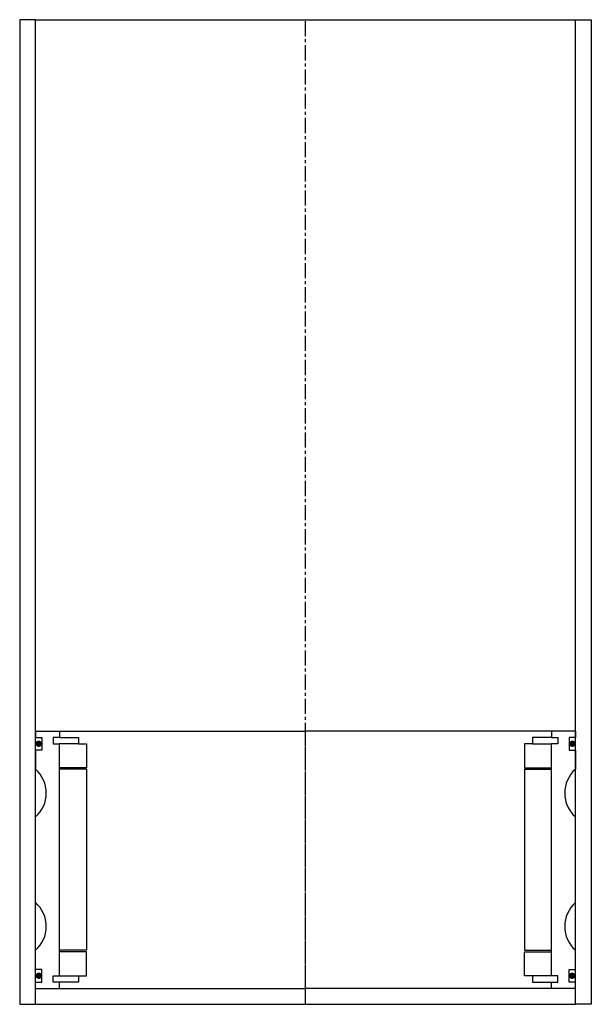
# Model space of a CAD drawing. Extents: x -159 to 21, y -39 to 271.
import ezdxf

# ---------------------------------------------------------------- set-up
doc = ezdxf.new("R2010")
doc.units = 0
doc.header["$LTSCALE"] = 0.15
doc.linetypes.add('CENTER', pattern=[50.8, 31.75, -6.35, 6.35, -6.35])
doc.layers.get('0').update_dxf_attribs({"linetype": 'CONTINUOUS'})
doc.layers.add('CENTER', color=9, linetype='CENTER')

msp = doc.modelspace()

# ---------------------------------------------------------------- linework, layer by layer
for p, q in [((-153.66, 271.33), (-158.66, 271.33)), ((-158.66, 271.33), (-158.66, -38.67)), ((-153.66, -38.67), (-153.66, 271.33)), ((-153.66, 271.33), (16.34, 271.33)), ((16.34, -38.67), (16.34, 271.33)), ((16.34, 271.33), (21.34, 271.33)), ((21.34, 271.33), (21.34, -38.67)), ((-153.66, 47.33), (-146.16, 47.33)), ((-153.66, 47.33), (-153.66, 45.33)), ((-146.16, 47.33), (-68.66, 47.33)), ((-146.16, 47.33), (-146.16, 45.33)), ((8.84, 47.33), (-68.66, 47.33)), ((8.84, 47.33), (8.84, 45.33)), ((16.34, 47.33), (8.84, 47.33)), ((16.34, 47.33), (16.34, 45.33)), ((-153.66, 45.33), (-151.66, 45.33)), ((-151.66, 45.33), (-151.66, 41.33)), ((-146.16, 45.33), (-148.16, 45.33)), ((-148.16, 45.33), (-148.16, 43.33)), ((-146.16, 45.33), (-140.16, 45.33)), ((-140.16, 45.33), (-140.16, 43.33)), ((8.84, 45.33), (2.84, 45.33)), ((2.84, 45.33), (2.84, 43.33)), ((8.84, 45.33), (10.84, 45.33)), ((10.84, 45.33), (10.84, 43.33)), ((16.34, 45.33), (14.34, 45.33)), ((14.34, 45.33), (14.34, 41.33)), ((-151.66, 41.33), (-153.66, 41.33)), ((-153.66, 41.33), (-153.66, 35.33)), ((-148.16, 43.33), (-146.16, 43.33)), ((-146.16, -29.67), (-146.16, 43.33)), ((-140.16, 43.33), (-146.16, 43.33)), ((-140.16, 43.33), (-137.66, 43.33)), ((-137.66, 43.33), (-137.66, 35.83)), ((2.84, 43.33), (0.34, 43.33)), ((0.34, 43.33), (0.34, 35.83)), ((2.84, 43.33), (8.84, 43.33)), ((10.84, 43.33), (8.84, 43.33)), ((8.84, -29.67), (8.84, 43.33)), ((14.34, 41.33), (16.34, 41.33)), ((16.34, 41.33), (16.34, 35.33)), ((-137.66, 35.83), (-146.16, 35.83)), ((-137.66, 35.33), (-146.16, 35.33)), ((-137.66, 35.33), (-137.66, -21.67)), ((0.34, 35.83), (8.84, 35.83)), ((0.34, 35.33), (0.34, -21.67)), ((0.34, 35.33), (8.84, 35.33)), ((-153.66, -6.67), (-153.66, 20.33)), ((16.34, -6.67), (16.34, 20.33)), ((-153.66, -27.67), (-153.66, -21.67)), ((-137.66, -21.67), (-146.16, -21.67)), ((0.34, -21.67), (8.84, -21.67)), ((16.34, -27.67), (16.34, -21.67)), ((-137.66, -22.17), (-146.16, -22.17)), ((-137.66, -29.67), (-137.66, -22.17)), ((0.34, -29.67), (0.34, -22.17)), ((0.34, -22.17), (8.84, -22.17)), ((-151.66, -27.67), (-153.66, -27.67)), ((-151.66, -31.67), (-151.66, -27.67)), ((14.34, -31.67), (14.34, -27.67)), ((14.34, -27.67), (16.34, -27.67)), ((-148.16, -31.67), (-148.16, -29.67)), ((-148.16, -29.67), (-146.16, -29.67)), ((-146.16, -29.67), (-140.16, -29.67)), ((-140.16, -29.67), (-140.16, -31.67)), ((-140.16, -29.67), (-137.66, -29.67)), ((2.84, -29.67), (0.34, -29.67)), ((8.84, -29.67), (2.84, -29.67)), ((2.84, -29.67), (2.84, -31.67)), ((10.84, -29.67), (8.84, -29.67)), ((10.84, -31.67), (10.84, -29.67)), ((-153.66, -33.67), (-153.66, -31.67)), ((-153.66, -31.67), (-151.66, -31.67)), ((-153.66, -33.67), (-146.16, -33.67)), ((-146.16, -31.67), (-148.16, -31.67)), ((-146.16, -33.67), (-146.16, -31.67)), ((-140.16, -31.67), (-146.16, -31.67)), ((-146.16, -33.67), (-68.66, -33.67)), ((8.84, -33.67), (-68.66, -33.67)), ((2.84, -31.67), (8.84, -31.67)), ((8.84, -33.67), (8.84, -31.67)), ((8.84, -31.67), (10.84, -31.67)), ((16.34, -33.67), (8.84, -33.67)), ((16.34, -31.67), (14.34, -31.67)), ((16.34, -33.67), (16.34, -31.67)), ((-158.66, -38.67), (-153.66, -38.67)), ((-153.66, -38.67), (16.34, -38.67)), ((21.34, -38.67), (16.34, -38.67))]:
    msp.add_line(p, q)
at = {"const_width": 0.95}
for points in [[(-152.17, 43.36, -1), (-153.22, 43.36, -1)], [(14.85, 43.36, 1), (15.9, 43.36, 1)], [(-152.11, -29.69, -1), (-153.16, -29.69, -1)], [(14.79, -29.69, 1), (15.84, -29.69, 1)]]:
    msp.add_lwpolyline(points, format="xyb", close=True, dxfattribs=at)
for centre, start, end in [((-160.28, 27.83), 311.4096, 48.5904), ((22.95, 27.83), 131.4096, 228.5904), ((-160.28, -14.17), 311.4096, 48.5904), ((22.95, -14.17), 131.4096, 228.5904)]:
    msp.add_arc(centre, 10, start, end)
at = {"layer": 'CENTER'}
for p, q in [((-68.66, -38.67), (-68.66, 271.33)), ((-68.66, -33.67), (-68.66, 47.33))]:
    msp.add_line(p, q, dxfattribs=at)

doc.saveas('drawing.dxf')
